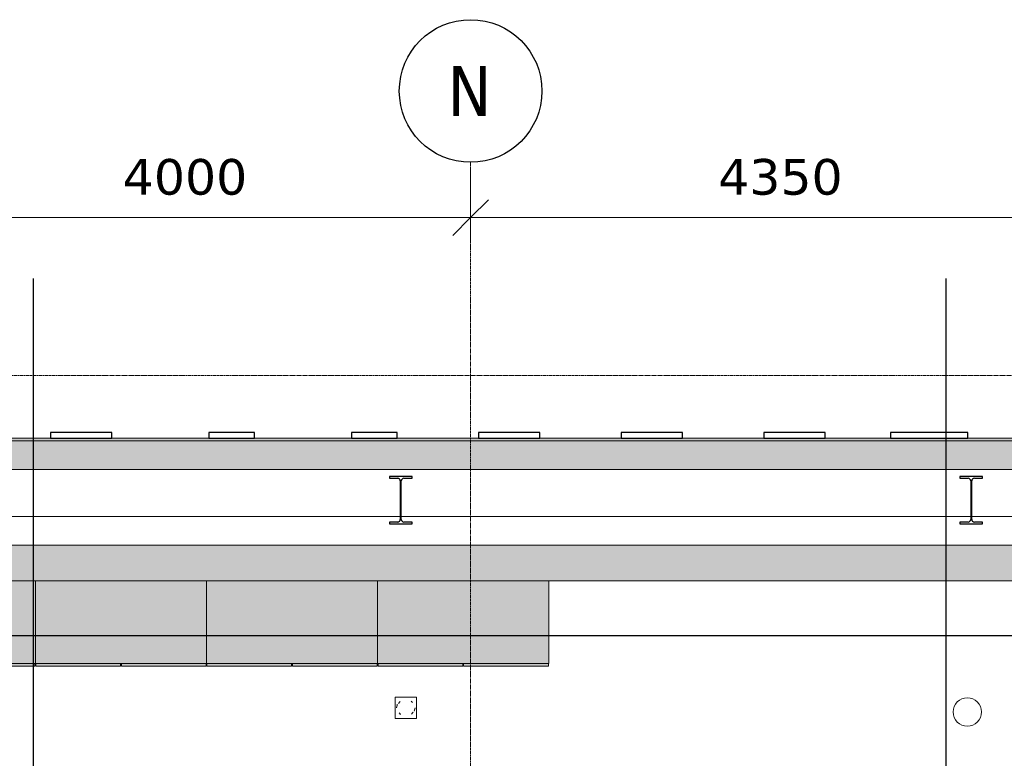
# Model space of a CAD drawing. Header units: millimetres. Extents: x 61846 to 198573, y 13020 to 52988.
# Tile 17 of 150: x 75758 to 82662, y 47577 to 52756. Entities that reach past the tile are written whole.
import ezdxf

# ---------------------------------------------------------------- set-up
doc = ezdxf.new("R2010")
doc.units = ezdxf.units.MM
doc.linetypes.add('Grid Line', pattern=[22.225, 12.7, -3.175, 3.175, -3.175])
doc.linetypes.add('NL_00_doorsnede', pattern=[23, 10, -1, 0, -1, 10, -1])
for name, color, linetype, lineweight in [('A-ANNO-DIMS', 211, 'Continuous', 18), ('A-ANNO-DIMS-100', 211, 'Continuous', 18), ('A-COLS', 52, 'Continuous', 35), ('A-GENM', 13, 'Continuous', 18), ('A-WALL', 113, 'Continuous', 25), ('E-ELEC-EQPM', 71, 'Continuous', 25), ('G-ANNO-SYMB', 111, 'Continuous', 18), ('I-WALL', 2, 'Continuous', 25), ('S-GRID', 1, 'Continuous', 18), ('S-GRID-IDEN', 1, 'Continuous', 25)]:
    doc.layers.add(name, color=color, linetype=linetype, lineweight=lineweight)
doc.styles.add('Tahoma', font='tahoma.ttf', dxfattribs={"height": 350})
doc.styles.add('Verdana', font='verdana.ttf', dxfattribs={"height": 250})
doc.dimstyles.new('NL_00_maatvoering_2_5', dxfattribs={"dimscale": 304.8, "dimtxt": 260.988859, "dimasz": 0.82021, "dimexe": 0.590551, "dimexo": 0.0625, "dimgap": 0.295276, "dimtad": 1, "dimdec": 0, "dimzin": 0, "dimdsep": 46, "dimtxsty": 'Verdana', "dimblk1": 'OBLIQUE', "dimblk2": 'OBLIQUE', "dimsah": 1, "dimcen": 0.09, "dimdle": 0.590551, "dimazin": 0, "dimtfac": 1, "dimtdec": 4, "dimtix": 1, "dimtmove": 0, "dimatfit": 3, "dimfxl": 1.148294, "dimfxlon": 1, "dimtvp": 1, "dimtfill": 1, "dimtolj": 1, "dimtzin": 0, "dimarcsym": 2})

# ---------------------------------------------------------------- blocks, each defined once
blk = doc.blocks.new('NLRS_52_PF_FB_vloerput onderuitlaat_gen_ISR_NLRS_52_PF_FB_vloerput onderuitlaat_DNL_2863380 - NLRS_52_PF_FB_vloerput onderuitlaat_gen_ISR_NLRS_52_PF_FB_vloerput onderuitlaat_DNL_2863380-298520-4e verdieping lierenkamer')
at = {"layer": 'A-GENM', "color": 7, "lineweight": 9}
for p, q in [((78540.5, 48006.4), (78390.5, 48006.4)), ((78390.5, 48006.4), (78390.5, 47856.4)), ((78390.5, 48006.4), (78540.5, 48006.4)), ((78390.5, 47856.4), (78390.5, 48006.4)), ((78540.5, 47856.4), (78540.5, 48006.4)), ((78540.5, 48006.4), (78540.5, 47856.4)), ((78401, 47931.4), (78404, 47946.2)), ((78401, 47931.4), (78403.5, 47943.8)), ((78404, 47946.2), (78404.4, 47948.5)), ((78404.4, 47948.5), (78406, 47956.1)), ((78414.5, 47962.3), (78426.3, 47976.4)), ((78419.4, 47968.2), (78426.3, 47976.4)), ((78503.3, 47978.7), (78511.6, 47968.2)), ((78503.3, 47978.7), (78508.2, 47972.5)), ((78511.6, 47968.2), (78508.2, 47972.5)), ((78526.6, 47914.3), (78525.1, 47906.7)), ((78527.1, 47916.7), (78526.6, 47914.3)), ((78530, 47931.4), (78527.1, 47916.7)), ((78530, 47931.4), (78527.6, 47919.1)), ((78390.5, 47856.4), (78540.5, 47856.4)), ((78540.5, 47856.4), (78390.5, 47856.4)), ((78427.8, 47884.1), (78419.4, 47894.7)), ((78419.4, 47894.7), (78422.8, 47890.3)), ((78427.8, 47884.1), (78422.8, 47890.3)), ((78516.6, 47900.5), (78504.8, 47886.4)), ((78511.6, 47894.7), (78504.8, 47886.4))]:
    blk.add_line(p, q, dxfattribs=at)
blk = doc.blocks.new('NLRS_52_PF_FB_vloerput onderuitlaat_gen_ISR_NLRS_52_PF_FB_vloerput onderuitlaat_DNL_2863380 - NLRS_52_PF_FB_vloerput onderuitlaat_gen_ISR_NLRS_52_PF_FB_vloerput onderuitlaat_DNL_2863380-298524-4e verdieping lierenkamer')
blk.add_blockref('NLRS_52_PF_FB_vloerput onderuitlaat_gen_ISR_NLRS_52_PF_FB_vloerput onderuitlaat_DNL_2863380 - NLRS_52_PF_FB_vloerput onderuitlaat_gen_ISR_NLRS_52_PF_FB_vloerput onderuitlaat_DNL_2863380-298520-4e verdieping lierenkamer', (0, 0))
blk = doc.blocks.new('NLRS_64_COM_LB_luidspreker inbouw_gen_ISR_NLRS_64_Ontruimingsluidspreker_6916694 - NLRS_64_COM_LB_luidspreker inbouw_gen_ISR_NLRS_64_Ontruimingsluidspreker_6916694-598491-4e verdieping lierenkamer')
at = {"layer": 'A-GENM', "color": 7, "lineweight": 9}
for start, end in [(0, 180), (180, 0)]:
    blk.add_arc((82402.5, 47901.8), 99.5, start, end, dxfattribs=at)
blk = doc.blocks.new('TadP_A_INS_INSTALLATIES_rvt-1-4e verdieping lierenkamer')
at = {"layer": 'A-GENM', "lineweight": 9}
for name in ['NLRS_52_PF_FB_vloerput onderuitlaat_gen_ISR_NLRS_52_PF_FB_vloerput onderuitlaat_DNL_2863380 - NLRS_52_PF_FB_vloerput onderuitlaat_gen_ISR_NLRS_52_PF_FB_vloerput onderuitlaat_DNL_2863380-298524-4e verdieping lierenkamer', 'NLRS_64_COM_LB_luidspreker inbouw_gen_ISR_NLRS_64_Ontruimingsluidspreker_6916694 - NLRS_64_COM_LB_luidspreker inbouw_gen_ISR_NLRS_64_Ontruimingsluidspreker_6916694-598491-4e verdieping lierenkamer']:
    blk.add_blockref(name, (0, 0), dxfattribs=at)
blk = doc.blocks.new('28_PBT_SC_staal_IPE-profiel_S355_IPE330 1548884 - 28_PBT_SC_staal_IPE-profiel_S355_IPE330 1548884-337794-4e verdieping lierenkamer')
at = {"layer": 'A-COLS', "color": 250, "lineweight": 25}
for p, q in [((82510.2, 49552), (82350.2, 49552)), ((82350.2, 49552), (82350.2, 49540.5)), ((82350.2, 49540.5), (82408.4, 49540.5)), ((82426.4, 49522.5), (82426.4, 49251.5)), ((82433.9, 49251.5), (82433.9, 49522.5)), ((82451.9, 49540.5), (82510.2, 49540.5)), ((82510.2, 49540.5), (82510.2, 49552)), ((82408.4, 49233.5), (82350.2, 49233.5)), ((82350.2, 49233.5), (82350.2, 49222)), ((82510.2, 49233.5), (82451.9, 49233.5)), ((82510.2, 49222), (82510.2, 49233.5)), ((82350.2, 49222), (82510.2, 49222))]:
    blk.add_line(p, q, dxfattribs=at)
for centre, start, end in [((82408.4, 49522.5), 0, 90), ((82451.9, 49522.5), 90, 180), ((82408.4, 49251.5), 270, 0), ((82451.9, 49251.5), 180, 270)]:
    blk.add_arc(centre, 18, start, end, dxfattribs=at)
blk = doc.blocks.new('28_PBT_SC_staal_IPE-profiel_S355_IPE330 1548780 - 28_PBT_SC_staal_IPE-profiel_S355_IPE330 1548780-337771-4e verdieping lierenkamer')
at = {"layer": 'A-COLS', "color": 250, "lineweight": 25}
for p, q in [((78510.2, 49552), (78350.2, 49552)), ((78350.2, 49552), (78350.2, 49540.5)), ((78350.2, 49540.5), (78408.4, 49540.5)), ((78426.4, 49522.5), (78426.4, 49251.5)), ((78433.9, 49251.5), (78433.9, 49522.5)), ((78451.9, 49540.5), (78510.2, 49540.5)), ((78510.2, 49540.5), (78510.2, 49552)), ((78408.4, 49233.5), (78350.2, 49233.5)), ((78350.2, 49233.5), (78350.2, 49222)), ((78510.2, 49233.5), (78451.9, 49233.5)), ((78510.2, 49222), (78510.2, 49233.5)), ((78350.2, 49222), (78510.2, 49222))]:
    blk.add_line(p, q, dxfattribs=at)
for centre, start, end in [((78408.4, 49522.5), 0, 90), ((78451.9, 49522.5), 90, 180), ((78408.4, 49251.5), 270, 0), ((78451.9, 49251.5), 180, 270)]:
    blk.add_arc(centre, 18, start, end, dxfattribs=at)
blk = doc.blocks.new('TadP_A_CON_CONSTRUCTIE_rvt-1-4e verdieping lierenkamer')
at = {"layer": 'I-WALL'}
for points in [[(71456.4, 49602), (87055, 49602), (87055, 49802), (71456.4, 49802)], [(71307, 48822), (86555.2, 48822), (86555.2, 49072), (74565.8, 49072), (74565.8, 49062), (74560.8, 49062), (74557, 48991.9), (74551.1, 48980.7), (74547, 48975.9), (74540.1, 48970.7), (74531, 48967), (74521.3, 48965.7), (74507.7, 48968.6), (74502.6, 48970.7), (74492.3, 48979.8), (74487.7, 48986.9), (74484.7, 48996.3), (74483.8, 49010.4), (74482.9, 49038.8), (74481.8, 49062), (74476.8, 49062), (74476.8, 49072), (71307, 49072), (71307, 48832.5)]]:
    blk.add_hatch(color=8, dxfattribs=at).paths.add_polyline_path(points)
at = {"layer": 'I-WALL', "color": 10, "lineweight": 18}
for p, q in [((87055, 49802), (71456.4, 49802)), ((71456.4, 49602), (87055, 49602)), ((86555.2, 49072), (74565.8, 49072)), ((79467.9, 48822), (86305.2, 48822))]:
    blk.add_line(p, q, dxfattribs=at)
at = {"layer": 'A-COLS', "color": 10, "lineweight": 18}
for name in ['28_PBT_SC_staal_IPE-profiel_S355_IPE330 1548780 - 28_PBT_SC_staal_IPE-profiel_S355_IPE330 1548780-337771-4e verdieping lierenkamer', '28_PBT_SC_staal_IPE-profiel_S355_IPE330 1548884 - 28_PBT_SC_staal_IPE-profiel_S355_IPE330 1548884-337794-4e verdieping lierenkamer']:
    blk.add_blockref(name, (0, 0), dxfattribs=at)
blk = doc.blocks.new('21_NOAHH_Wand_Wand-x 2552963 - 21_NOAHH_Wand_Wand-x 2552963-147950-4e verdieping lierenkamer')
at = {"layer": 'A-WALL', "lineweight": 13}
blk.add_hatch(color=9, dxfattribs=at).paths.add_polyline_path([(85882.8, 49802), (87285.2, 49802), (87285.2, 49822), (71456.4, 49822), (71456.4, 49802), (83104.2, 49802)])
at = {"layer": 'A-WALL', "color": 130, "lineweight": 13}
for p, q in [((87285.2, 49822), (71456.4, 49822)), ((71456.4, 49802), (87285.2, 49802))]:
    blk.add_line(p, q, dxfattribs=at)
blk = doc.blocks.new('21_NOAHH_Wand_Wand-x 2608074 - 21_NOAHH_Wand_Wand-x-150755-4e verdieping lierenkamer')
at = {"layer": 'A-WALL', "color": 130, "lineweight": 13}
for p, q in [((86555.2, 49272), (71306.3, 49272)), ((78426.4, 49272), (74433.9, 49272)), ((74433.9, 49272), (78426.4, 49272)), ((82426.4, 49272), (78433.9, 49272)), ((78433.9, 49272), (82426.4, 49272)), ((86426.4, 49272), (82433.9, 49272)), ((82433.9, 49272), (86426.4, 49272)), ((86555.2, 49072), (74565.8, 49072))]:
    blk.add_line(p, q, dxfattribs=at)
blk = doc.blocks.new('21_NOAHH_Wand_Wand-x 2608074 - 21_NOAHH_Wand_Wand-x 2608074-150759-4e verdieping lierenkamer')
blk.add_blockref('21_NOAHH_Wand_Wand-x 2608074 - 21_NOAHH_Wand_Wand-x-150755-4e verdieping lierenkamer', (0, 0))
blk = doc.blocks.new('Pinnacles steenstrip dik 320mm 320 x 40 2607438 - Pinnacles steenstrip dik 320mm 320 x 40 2607438-231492-4e verdieping lierenkamer')
at = {"layer": 'A-COLS', "color": 250, "lineweight": 25}
for p, q in [((0, 0), (-320, 0)), ((-320, 0), (-320, -40)), ((0, -40), (0, 0)), ((-320, -40), (0, -40))]:
    blk.add_line(p, q, dxfattribs=at)
blk = doc.blocks.new('Pinnacles steenstrip dik 320mm 320 x 40 2607299 - Pinnacles steenstrip dik 320mm 320 x 40 2607299-231481-4e verdieping lierenkamer')
at = {"layer": 'A-COLS', "color": 250, "lineweight": 25}
for p, q in [((0, 0), (-320, 0)), ((-320, 0), (-320, -40)), ((0, -40), (0, 0)), ((-320, -40), (0, -40))]:
    blk.add_line(p, q, dxfattribs=at)
blk = doc.blocks.new('Pinnacles steenstrip dik 430mm 430 x 40 2607021 - Pinnacles steenstrip dik 430mm 430 x 40 2607021-231459-4e verdieping lierenkamer')
at = {"layer": 'A-COLS', "color": 250, "lineweight": 25}
for p, q in [((0, 0), (-430, 0)), ((-430, 0), (-430, -40)), ((0, -40), (0, 0)), ((-430, -40), (0, -40))]:
    blk.add_line(p, q, dxfattribs=at)
blk = doc.blocks.new('Pinnacles steenstrip dik 430mm 430 x 40 2606882 - Pinnacles steenstrip dik 430mm 430 x 40 2606882-231448-4e verdieping lierenkamer')
at = {"layer": 'A-COLS', "color": 250, "lineweight": 25}
for p, q in [((0, 0), (-430, 0)), ((-430, 0), (-430, -40)), ((0, -40), (0, 0)), ((-430, -40), (0, -40))]:
    blk.add_line(p, q, dxfattribs=at)
blk = doc.blocks.new('Pinnacles steenstrip dik 430mm 430 x 40 2606743 - Pinnacles steenstrip dik 430mm 430 x 40 2606743-231437-4e verdieping lierenkamer')
at = {"layer": 'A-COLS', "color": 250, "lineweight": 25}
for p, q in [((0, 0), (-430, 0)), ((-430, 0), (-430, -40)), ((0, -40), (0, 0)), ((-430, -40), (0, -40))]:
    blk.add_line(p, q, dxfattribs=at)
blk = doc.blocks.new('Pinnacles steenstrip dik 430mm 430 x 40 2606604 - Pinnacles steenstrip dik 430mm 430 x 40 2606604-231426-4e verdieping lierenkamer')
at = {"layer": 'A-COLS', "color": 250, "lineweight": 25}
for p, q in [((0, 0), (-430, 0)), ((-430, 0), (-430, -40)), ((0, -40), (0, 0)), ((-430, -40), (0, -40))]:
    blk.add_line(p, q, dxfattribs=at)
blk = doc.blocks.new('Pinnacles steenstrip dik 540mm  540 x 40 2605909 - Pinnacles steenstrip dik 540mm  540 x 40 2605909-231371-4e verdieping lierenkamer')
at = {"layer": 'A-COLS', "color": 250, "lineweight": 25}
for p, q in [((0, 0), (-540, 0)), ((-540, 0), (-540, -40)), ((0, -40), (0, 0)), ((-540, -40), (0, -40))]:
    blk.add_line(p, q, dxfattribs=at)
blk = doc.blocks.new('TadP_A_BWK_BOUWKUNDE_rvt-1-4e verdieping lierenkamer')
at = {"layer": 'A-COLS', "color": 250, "lineweight": 25, "rotation": 180}
for name, p in [('Pinnacles steenstrip dik 430mm 430 x 40 2607021 - Pinnacles steenstrip dik 430mm 430 x 40 2607021-231459-4e verdieping lierenkamer', (75975.2, 49822)), ('Pinnacles steenstrip dik 320mm 320 x 40 2607299 - Pinnacles steenstrip dik 320mm 320 x 40 2607299-231481-4e verdieping lierenkamer', (77085.2, 49822)), ('Pinnacles steenstrip dik 320mm 320 x 40 2607438 - Pinnacles steenstrip dik 320mm 320 x 40 2607438-231492-4e verdieping lierenkamer', (78085.2, 49822)), ('Pinnacles steenstrip dik 430mm 430 x 40 2606882 - Pinnacles steenstrip dik 430mm 430 x 40 2606882-231448-4e verdieping lierenkamer', (78975.2, 49822)), ('Pinnacles steenstrip dik 430mm 430 x 40 2606743 - Pinnacles steenstrip dik 430mm 430 x 40 2606743-231437-4e verdieping lierenkamer', (79975.2, 49822)), ('Pinnacles steenstrip dik 430mm 430 x 40 2606604 - Pinnacles steenstrip dik 430mm 430 x 40 2606604-231426-4e verdieping lierenkamer', (80975.2, 49822)), ('Pinnacles steenstrip dik 540mm  540 x 40 2605909 - Pinnacles steenstrip dik 540mm  540 x 40 2605909-231371-4e verdieping lierenkamer', (81865.2, 49822))]:
    blk.add_blockref(name, p, dxfattribs=at)
at = {"layer": 'A-WALL', "color": 250, "lineweight": 25}
for name in ['21_NOAHH_Wand_Wand-x 2552963 - 21_NOAHH_Wand_Wand-x 2552963-147950-4e verdieping lierenkamer', '21_NOAHH_Wand_Wand-x 2608074 - 21_NOAHH_Wand_Wand-x 2608074-150759-4e verdieping lierenkamer']:
    blk.add_blockref(name, (0, 0), dxfattribs=at)
blk = doc.blocks.new('E-kast - 1200x600x2000-5258699-4e verdieping lierenkamer')
at = {"layer": 'E-ELEC-EQPM'}
blk.add_hatch(color=256, dxfattribs=at).paths.add_polyline_path([(447.6, -580), (1200, -580), (1200, 0), (0, 0), (0, -580), (100.3, -580)])
h = blk.add_hatch(color=256, dxfattribs=at)
h.paths.add_polyline_path([(1197, -600), (1197, -580), (603, -580), (603, -600), (795, -600)])
h.paths.add_polyline_path([(100.3, -600), (597, -600), (597, -580), (3, -580), (3, -600)])
at = {"layer": 'E-ELEC-EQPM', "lineweight": 18}
for p, q in [((1200, 0), (0, 0)), ((0, 0), (0, -580)), ((1200, -580), (1200, 0)), ((0, -580), (1200, -580)), ((597, -580), (3, -580)), ((3, -580), (3, -600)), ((3, -600), (597, -600)), ((597, -600), (597, -580)), ((1197, -580), (603, -580)), ((603, -580), (603, -600)), ((603, -600), (1197, -600)), ((1197, -600), (1197, -580))]:
    blk.add_line(p, q, dxfattribs=at)
blk = doc.blocks.new('Grid - 5 mm-26474-4e verdieping lierenkamer')
at = {"layer": 'S-GRID-IDEN'}
blk.add_circle((0, 0), 5, dxfattribs=at)
blk = doc.blocks.new('DIMBLOCK3-4e verdieping lierenkamer')
at = {"layer": 'A-ANNO-DIMS-100'}
for p, q in [((74920, 51718.7), (74920, 51188.7)), ((74920, 51368.7), (74920, 51718.7)), ((78920, 51718.7), (78920, 51188.7)), ((78920, 51368.7), (78920, 51718.7)), ((74920, 51368.7), (75045, 51493.7)), ((78920, 51368.7), (79045, 51493.7)), ((74920, 51368.7), (74795, 51243.7)), ((74920, 51368.7), (78920, 51368.7)), ((78920, 51368.7), (78795, 51243.7))]:
    blk.add_line(p, q, dxfattribs=at)
at = {"layer": 'A-ANNO-DIMS-100', "color": 0, "insert": (76480.9, 51779.1), "char_height": 250, "width": 1053.898, "attachment_point": 1, "line_spacing_factor": 0.994243, "style": 'Verdana', "bg_fill": 3, "box_fill_scale": 1.25, "bg_fill_color": 256, "bg_fill_true_color": 13158600, "bg_fill_transparency": 0}
blk.add_mtext('4000', dxfattribs=at)
blk = doc.blocks.new('_Oblique')
at = {"color": 0, "linetype": 'ByBlock', "lineweight": -2}
blk.add_line((-0.5, -0.5), (0.5, 0.5), dxfattribs=at)
blk = doc.blocks.new('DIMBLOCK4-4e verdieping lierenkamer')
at = {"layer": 'A-ANNO-DIMS-100'}
for p, q in [((78920, 51718.7), (78920, 51188.7)), ((78920, 51368.7), (78920, 51718.7)), ((83270, 51718.7), (83270, 51188.7)), ((83270, 51368.7), (83270, 51718.7)), ((78920, 51368.7), (79045, 51493.7)), ((83270, 51368.7), (83395, 51493.7)), ((78920, 51368.7), (78795, 51243.7)), ((78920, 51368.7), (83270, 51368.7)), ((83270, 51368.7), (83145, 51243.7))]:
    blk.add_line(p, q, dxfattribs=at)
at = {"layer": 'A-ANNO-DIMS-100', "color": 0, "insert": (80655.9, 51779.1), "char_height": 250, "width": 1053.898, "attachment_point": 1, "line_spacing_factor": 0.994243, "style": 'Verdana', "bg_fill": 3, "box_fill_scale": 1.25, "bg_fill_color": 256, "bg_fill_true_color": 13158600, "bg_fill_transparency": 0}
blk.add_mtext('4350', dxfattribs=at)

msp = doc.modelspace()

# ---------------------------------------------------------------- linework, layer by layer
at = {"layer": 'G-ANNO-SYMB', "linetype": 'NL_00_doorsnede', "lineweight": 25}
for p, q in [((75852.5, 50942.2), (75852.5, 43535.1)), ((82252.5, 50942.2), (82252.5, 43535.1)), ((89861.1, 48436.1), (65688.3, 48436.1))]:
    msp.add_line(p, q, dxfattribs=at)
at = {"layer": 'S-GRID', "linetype": 'Grid Line'}
for p, q in [((78920, 43946.7), (78920, 51755.7)), ((63874, 50260), (91219.4, 50260))]:
    msp.add_line(p, q, dxfattribs=at)

# ---------------------------------------------------------------- block references
at = {"lineweight": 5}
for name in ['TadP_A_INS_INSTALLATIES_rvt-1-4e verdieping lierenkamer', 'TadP_A_BWK_BOUWKUNDE_rvt-1-4e verdieping lierenkamer', 'TadP_A_CON_CONSTRUCTIE_rvt-1-4e verdieping lierenkamer']:
    msp.add_blockref(name, (0, 0), dxfattribs=at)
at = {"layer": 'E-ELEC-EQPM'}
for p in [(74667.9, 48822), (75867.9, 48822), (77067.9, 48822), (78267.9, 48822)]:
    msp.add_blockref('E-kast - 1200x600x2000-5258699-4e verdieping lierenkamer', p, dxfattribs=at)
at = {"layer": 'S-GRID-IDEN', "xscale": 99.99999999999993, "yscale": 99.99999999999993, "zscale": 99.99999999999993}
msp.add_blockref('Grid - 5 mm-26474-4e verdieping lierenkamer', (78920, 52255.7), dxfattribs=at)

# ---------------------------------------------------------------- texts
at = {"layer": 'S-GRID-IDEN', "lineweight": 18, "insert": (78757.9, 52430.5), "char_height": 350, "width": 384.81, "attachment_point": 1, "style": 'Tahoma'}
msp.add_mtext('N', dxfattribs=at)

# ---------------------------------------------------------------- next in the draw order: dimensions: what is measured, and where the dimension line sits
at = {"layer": 'A-ANNO-DIMS'}
dim = msp.add_linear_dim(base=(78920, 51368.7), p1=(74920, 51718.7), p2=(78920, 51718.7), dimstyle='NL_00_maatvoering_2_5', override={"dimpost": '<>', "dimfxl": 4000}, dxfattribs=at)
dim.commit()
dim.dimension.update_dxf_attribs({"geometry": 'DIMBLOCK3-4e verdieping lierenkamer', "text_midpoint": (76920, 51588.8)})

# ---------------------------------------------------------------- next in the draw order: dimensions: what is measured, and where the dimension line sits
dim = msp.add_linear_dim(base=(83270, 51368.7), p1=(78920, 51718.7), p2=(83270, 51718.7), dimstyle='NL_00_maatvoering_2_5', override={"dimpost": '<>', "dimfxl": 4350}, dxfattribs=at)
dim.commit()
dim.dimension.update_dxf_attribs({"geometry": 'DIMBLOCK4-4e verdieping lierenkamer', "text_midpoint": (81095, 51588.9)})

doc.saveas('drawing.dxf')
